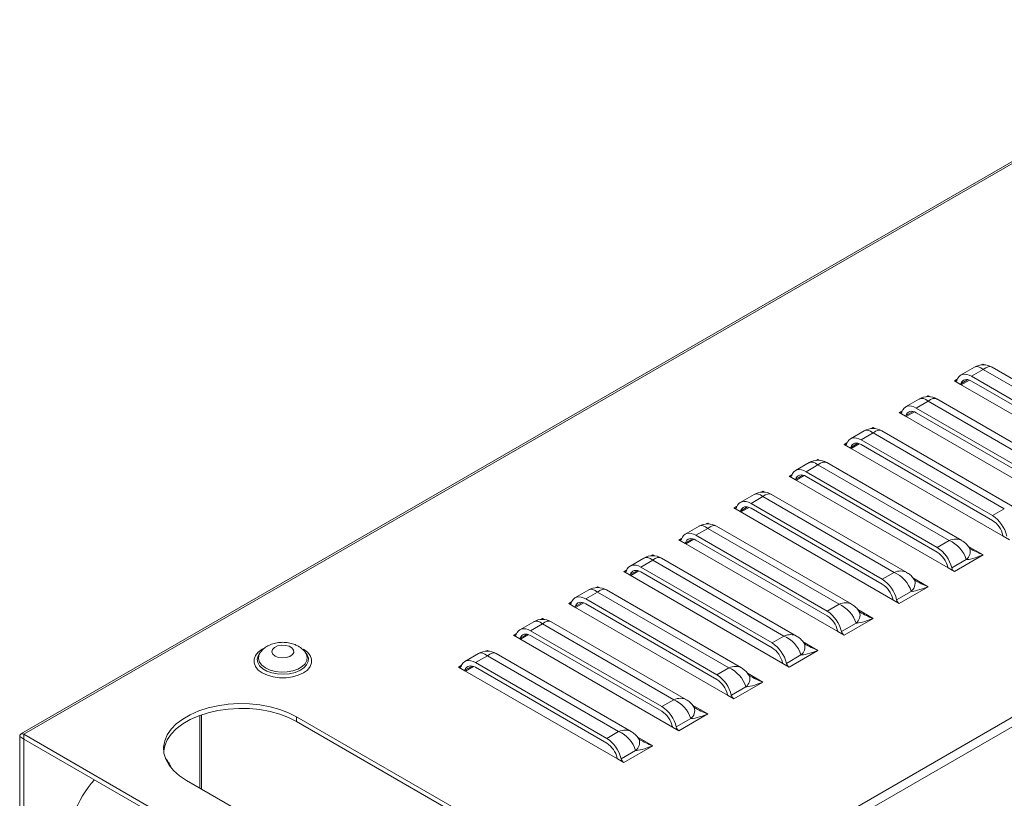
# Model space of a CAD drawing. Header units: millimetres. Extents: x -191 to 546, y -208 to 502.
# Tile 5 of 8: x 103 to 356, y 9 to 209. Entities that reach past the tile are written whole.
import ezdxf

# ---------------------------------------------------------------- set-up
doc = ezdxf.new("R2010")
doc.units = ezdxf.units.MM

msp = doc.modelspace()

# ---------------------------------------------------------------- linework, layer by layer
at = {"color": 7, "linetype": 'Continuous', "lineweight": 15}
for p, q in [((420.82, 209.06), (103.33, 25.78)), ((104.08, 25.7), (421.57, 208.99)), ((227.11, -45.32), (544.6, 137.96)), ((228.17, -47.16), (545.66, 136.12)), ((348.08, 119.9), (344.52, 117.85)), ((350.33, 119.34), (347.27, 117.58)), ((384.01, 99.9), (350.33, 119.34)), ((387.26, 99.88), (352.58, 119.9)), ((344.52, 115.49), (342.9, 116.43)), ((344.69, 115.39), (346.77, 116.59)), ((347.27, 117.58), (380.95, 98.13)), ((347.27, 116.35), (380.95, 96.91)), ((344.52, 115.49), (383.71, 92.87)), ((333.93, 111.74), (330.38, 109.69)), ((373.11, 91.71), (338.43, 111.74)), ((336.18, 111.17), (333.13, 109.41)), ((333.13, 109.41), (366.81, 89.97)), ((369.86, 91.73), (336.18, 111.17)), ((330.38, 107.33), (328.76, 108.26)), ((330.38, 107.33), (369.57, 84.71)), ((330.55, 107.23), (332.63, 108.43)), ((333.13, 108.19), (366.81, 88.74)), ((319.79, 103.57), (316.24, 101.52)), ((322.04, 103.01), (318.99, 101.25)), ((318.99, 101.25), (352.67, 81.81)), ((355.72, 83.57), (322.04, 103.01)), ((358.97, 83.55), (324.29, 103.57)), ((316.24, 99.16), (314.62, 100.1)), ((316.24, 99.16), (355.42, 76.54)), ((316.41, 99.06), (318.49, 100.26)), ((318.99, 100.02), (352.67, 80.58)), ((305.65, 95.41), (302.1, 93.36)), ((307.9, 94.85), (304.85, 93.08)), ((341.58, 75.4), (307.9, 94.85)), ((344.83, 75.39), (310.15, 95.41)), ((302.1, 91), (300.48, 91.93)), ((302.1, 91), (341.28, 68.38)), ((302.27, 90.9), (304.34, 92.1)), ((304.85, 93.08), (338.53, 73.64)), ((304.85, 91.86), (338.53, 72.42)), ((291.51, 87.24), (287.96, 85.19)), ((293.76, 86.68), (290.71, 84.92)), ((327.44, 67.24), (293.76, 86.68)), ((330.69, 67.22), (296.01, 87.24)), ((287.95, 82.84), (286.33, 83.77)), ((288.13, 82.74), (290.2, 83.93)), ((290.71, 84.92), (324.39, 65.48)), ((290.71, 83.7), (324.39, 64.25)), ((352.67, 81.81), (355.72, 83.57)), ((287.95, 82.84), (327.14, 60.21)), ((277.37, 79.08), (273.81, 77.03)), ((279.62, 78.52), (276.56, 76.76)), ((313.3, 59.07), (279.62, 78.52)), ((316.55, 59.06), (281.87, 79.08)), ((276.56, 76.76), (310.24, 57.31)), ((357.04, 75.61), (355.42, 76.54)), ((273.81, 74.67), (272.19, 75.61)), ((273.81, 74.67), (313, 52.05)), ((273.98, 74.57), (276.06, 75.77)), ((276.56, 75.53), (310.24, 56.09)), ((338.53, 73.64), (341.58, 75.4)), ((346.85, 73.37), (346.81, 73.43)), ((263.22, 70.91), (259.67, 68.86)), ((302.4, 50.89), (267.72, 70.91)), ((350.33, 71.73), (342.9, 67.44)), ((265.47, 70.35), (262.42, 68.59)), ((262.42, 68.59), (296.1, 49.15)), ((299.15, 50.91), (265.47, 70.35)), ((342.9, 67.44), (341.28, 68.38)), ((345.95, 70.55), (342.23, 68.4)), ((259.67, 66.51), (258.05, 67.44)), ((259.67, 66.51), (298.85, 43.89)), ((259.84, 66.41), (261.92, 67.61)), ((262.42, 67.37), (296.1, 47.92)), ((324.39, 65.48), (327.44, 67.24)), ((336.18, 63.56), (328.76, 59.28)), ((332.71, 65.2), (332.67, 65.27)), ((249.08, 62.75), (245.53, 60.7)), ((251.33, 62.19), (248.28, 60.43)), ((285.01, 42.75), (251.33, 62.19)), ((288.26, 42.73), (253.58, 62.75)), ((331.81, 62.38), (328.09, 60.23)), ((245.53, 58.34), (243.91, 59.28)), ((245.53, 58.34), (284.71, 35.72)), ((245.7, 58.24), (247.78, 59.44)), ((248.28, 60.43), (281.96, 40.99)), ((248.28, 59.2), (281.96, 39.76)), ((310.24, 57.31), (313.3, 59.07)), ((328.76, 59.28), (327.14, 60.21)), ((318.57, 57.04), (318.52, 57.11)), ((234.94, 54.59), (231.39, 52.54)), ((237.19, 54.03), (234.14, 52.26)), ((270.87, 34.58), (237.19, 54.03)), ((274.12, 34.57), (239.44, 54.59)), ((317.67, 54.22), (313.94, 52.07)), ((322.04, 55.4), (314.62, 51.11)), ((231.38, 50.18), (229.76, 51.11)), ((231.56, 50.08), (233.63, 51.28)), ((234.14, 52.26), (267.82, 32.82)), ((234.14, 51.04), (267.82, 31.6)), ((296.1, 49.15), (299.15, 50.91)), ((314.62, 51.11), (313, 52.05)), ((231.38, 50.18), (270.57, 27.56)), ((304.42, 48.87), (304.38, 48.94)), ((164.54, 46.44), (164.46, 46.33)), ((164.8, 46.78), (164.54, 46.44)), ((176.55, 46.44), (176.29, 46.78)), ((220.8, 46.42), (217.25, 44.37)), ((223.05, 45.86), (220, 44.1)), ((256.73, 26.42), (223.05, 45.86)), ((259.98, 26.4), (225.3, 46.42)), ((303.53, 46.05), (299.8, 43.9)), ((307.9, 47.24), (300.48, 42.95)), ((217.42, 41.92), (219.49, 43.11)), ((220, 44.1), (253.68, 24.66)), ((300.48, 42.95), (298.85, 43.89)), ((217.24, 42.01), (215.62, 42.95)), ((217.24, 42.01), (256.43, 19.39)), ((220, 42.88), (253.68, 23.43)), ((281.96, 40.99), (285.01, 42.75)), ((290.28, 40.71), (290.24, 40.78)), ((293.76, 39.07), (286.33, 34.79)), ((286.33, 34.79), (284.71, 35.72)), ((289.38, 37.89), (285.66, 35.74)), ((267.82, 32.82), (270.87, 34.58)), ((149.25, 30.56), (149.25, 11.87)), ((279.62, 30.91), (272.19, 26.62)), ((276.14, 32.55), (276.1, 32.61)), ((234.89, -4.91), (174.08, 30.19)), ((174.08, 30.19), (174.08, 28.97)), ((234.89, -6.14), (174.08, 28.97)), ((275.24, 29.73), (271.52, 27.58)), ((104.08, 25.7), (227.11, -45.32)), ((104.08, 24.48), (104.08, 25.7)), ((253.68, 24.66), (256.73, 26.42)), ((272.19, 26.62), (270.57, 27.56)), ((104.08, 24.48), (103.02, 25.09)), ((103.02, -114.54), (103.02, 25.09)), ((104.08, 24.48), (227.11, -46.55)), ((104.08, -115.15), (104.08, 24.48)), ((262, 24.38), (261.95, 24.45)), ((261.1, 21.56), (257.38, 19.41)), ((265.47, 22.74), (258.05, 18.46)), ((258.05, 18.46), (256.43, 19.39)), ((145.8, 13.87), (206.61, -21.24))]:
    msp.add_line(p, q, dxfattribs=at)
at = {"color": 8, "linetype": 'Continuous', "lineweight": 15}
for p, q in [((349.93, 120.48), (350.33, 120.71)), ((350.33, 120.71), (350.72, 120.48)), ((342.9, 116.43), (343.68, 116.88)), ((344.58, 115.64), (346.4, 116.7)), ((335.79, 112.32), (336.18, 112.55)), ((336.18, 112.55), (336.58, 112.32)), ((328.76, 108.26), (329.54, 108.71)), ((330.44, 107.48), (332.26, 108.53)), ((321.65, 104.16), (322.04, 104.39)), ((322.04, 104.39), (322.44, 104.16)), ((314.62, 100.1), (315.4, 100.55)), ((316.3, 99.32), (318.12, 100.37)), ((307.5, 95.99), (307.9, 96.22)), ((307.9, 96.22), (308.3, 95.99)), ((300.48, 91.93), (301.25, 92.38)), ((302.16, 91.15), (303.98, 92.2)), ((293.36, 87.83), (293.76, 88.06)), ((293.76, 88.06), (294.15, 87.83)), ((286.33, 83.77), (287.11, 84.22)), ((288.01, 82.99), (289.84, 84.04)), ((279.22, 79.66), (279.62, 79.89)), ((279.62, 79.89), (280.01, 79.66)), ((272.19, 75.61), (272.97, 76.06)), ((273.87, 74.82), (275.69, 75.88)), ((346.38, 74.01), (350.33, 71.73)), ((265.08, 71.5), (265.47, 71.73)), ((265.47, 71.73), (265.87, 71.5)), ((258.05, 67.44), (258.83, 67.89)), ((259.73, 66.66), (261.55, 67.71)), ((332.24, 65.84), (336.18, 63.56)), ((250.94, 63.34), (251.33, 63.56)), ((251.33, 63.56), (251.73, 63.34)), ((243.91, 59.28), (244.69, 59.73)), ((245.59, 58.5), (247.41, 59.55)), ((318.1, 57.68), (322.04, 55.4)), ((236.79, 55.17), (237.19, 55.4)), ((237.19, 55.4), (237.58, 55.17)), ((229.76, 51.11), (230.54, 51.56)), ((231.45, 50.33), (233.27, 51.38)), ((303.95, 49.51), (307.9, 47.24)), ((222.65, 47.01), (223.05, 47.24)), ((223.05, 47.24), (223.44, 47.01)), ((215.62, 42.95), (216.4, 43.4)), ((217.3, 42.17), (219.13, 43.22)), ((289.81, 41.35), (293.76, 39.07)), ((275.67, 33.19), (279.62, 30.91)), ((149.68, 30.72), (149.68, 11.62)), ((261.53, 25.02), (265.47, 22.74))]:
    msp.add_line(p, q, dxfattribs=at)
at = {"color": 7, "linetype": 'Continuous', "lineweight": 15, "flags": 128}
for points in [[(343.57, 116.6), (343.53, 116.51), (343.47, 116.43), (343.4, 116.38), (343.32, 116.34), (343.22, 116.33), (343.12, 116.34), (343.01, 116.37), (342.9, 116.43)], [(347.27, 117.58), (346.67, 117.87), (346.07, 118.05), (345.51, 118.11), (344.99, 118.04), (344.52, 117.85), (344.13, 117.54), (343.81, 117.12), (343.57, 116.6)], [(347.27, 116.35), (346.83, 116.57), (346.4, 116.7), (345.99, 116.74), (345.61, 116.69), (345.27, 116.55), (344.98, 116.32), (344.75, 116.02), (344.58, 115.64)], [(333.13, 109.41), (332.52, 109.71), (331.93, 109.89), (331.37, 109.94), (330.84, 109.87), (330.38, 109.68), (329.98, 109.38), (329.67, 108.96), (329.43, 108.44)], [(329.43, 108.44), (329.39, 108.35), (329.33, 108.27), (329.26, 108.21), (329.18, 108.18), (329.08, 108.17), (328.98, 108.18), (328.87, 108.21), (328.76, 108.26)], [(333.13, 108.19), (332.69, 108.4), (332.26, 108.53), (331.85, 108.57), (331.47, 108.52), (331.13, 108.38), (330.84, 108.16), (330.61, 107.86), (330.44, 107.48)], [(318.99, 101.25), (318.38, 101.54), (317.79, 101.72), (317.22, 101.78), (316.7, 101.71), (316.24, 101.52), (315.84, 101.21), (315.52, 100.79), (315.29, 100.28)], [(315.29, 100.28), (315.25, 100.18), (315.19, 100.11), (315.12, 100.05), (315.03, 100.01), (314.94, 100), (314.84, 100.01), (314.73, 100.05), (314.62, 100.1)], [(318.99, 100.02), (318.55, 100.24), (318.12, 100.37), (317.71, 100.41), (317.33, 100.36), (316.99, 100.22), (316.7, 100), (316.47, 99.69), (316.3, 99.32)], [(304.85, 93.08), (304.24, 93.38), (303.65, 93.56), (303.08, 93.61), (302.56, 93.55), (302.1, 93.36), (301.7, 93.05), (301.38, 92.63), (301.15, 92.11)], [(301.15, 92.11), (301.11, 92.02), (301.05, 91.94), (300.98, 91.89), (300.89, 91.85), (300.8, 91.84), (300.69, 91.85), (300.59, 91.88), (300.48, 91.93)], [(304.85, 91.86), (304.41, 92.08), (303.97, 92.2), (303.56, 92.25), (303.18, 92.2), (302.85, 92.06), (302.56, 91.83), (302.33, 91.53), (302.16, 91.15)], [(287.01, 83.95), (286.96, 83.85), (286.91, 83.78), (286.83, 83.72), (286.75, 83.69), (286.65, 83.67), (286.55, 83.68), (286.44, 83.72), (286.33, 83.77)], [(290.71, 84.92), (290.1, 85.22), (289.5, 85.39), (288.94, 85.45), (288.42, 85.38), (287.95, 85.19), (287.56, 84.88), (287.24, 84.47), (287.01, 83.95)], [(290.71, 83.7), (290.26, 83.91), (289.83, 84.04), (289.42, 84.08), (289.04, 84.03), (288.7, 83.89), (288.42, 83.67), (288.18, 83.36), (288.01, 82.99)], [(276.56, 76.76), (275.95, 77.05), (275.36, 77.23), (274.8, 77.29), (274.28, 77.22), (273.81, 77.03), (273.42, 76.72), (273.1, 76.3), (272.86, 75.78)], [(276.56, 75.53), (276.12, 75.75), (275.69, 75.88), (275.28, 75.92), (274.9, 75.87), (274.56, 75.73), (274.27, 75.5), (274.04, 75.2), (273.87, 74.82)], [(272.86, 75.78), (272.82, 75.69), (272.76, 75.61), (272.69, 75.56), (272.61, 75.52), (272.51, 75.51), (272.41, 75.52), (272.3, 75.55), (272.19, 75.61)], [(262.42, 68.59), (261.81, 68.89), (261.22, 69.07), (260.65, 69.12), (260.13, 69.05), (259.67, 68.86), (259.27, 68.56), (258.95, 68.14), (258.72, 67.62)], [(258.72, 67.62), (258.68, 67.53), (258.62, 67.45), (258.55, 67.39), (258.46, 67.36), (258.37, 67.35), (258.27, 67.36), (258.16, 67.39), (258.05, 67.44)], [(262.42, 67.37), (261.98, 67.58), (261.55, 67.71), (261.14, 67.75), (260.76, 67.7), (260.42, 67.56), (260.13, 67.34), (259.9, 67.04), (259.73, 66.66)], [(248.28, 60.43), (247.67, 60.72), (247.08, 60.9), (246.51, 60.96), (245.99, 60.89), (245.53, 60.7), (245.13, 60.39), (244.81, 59.97), (244.58, 59.46)], [(244.58, 59.46), (244.54, 59.36), (244.48, 59.29), (244.41, 59.23), (244.32, 59.19), (244.23, 59.18), (244.13, 59.19), (244.02, 59.22), (243.91, 59.28)], [(248.28, 59.2), (247.84, 59.42), (247.4, 59.55), (246.99, 59.59), (246.62, 59.54), (246.28, 59.4), (245.99, 59.18), (245.76, 58.87), (245.59, 58.5)], [(230.44, 51.29), (230.39, 51.2), (230.34, 51.12), (230.26, 51.07), (230.18, 51.03), (230.09, 51.02), (229.98, 51.03), (229.88, 51.06), (229.76, 51.11)], [(234.14, 52.26), (233.53, 52.56), (232.93, 52.74), (232.37, 52.79), (231.85, 52.73), (231.39, 52.53), (230.99, 52.23), (230.67, 51.81), (230.44, 51.29)], [(234.14, 51.04), (233.69, 51.25), (233.26, 51.38), (232.85, 51.42), (232.47, 51.37), (232.14, 51.24), (231.85, 51.01), (231.62, 50.71), (231.45, 50.33)], [(168.55, 45.78), (169.4, 45.44), (170.41, 45.3), (171.44, 45.38), (172.35, 45.68), (173.01, 46.14), (173.34, 46.71), (173.29, 47.3), (172.87, 47.85), (172.14, 48.28), (171.19, 48.52), (170.15, 48.55), (169.17, 48.36), (168.37, 47.97), (167.87, 47.45), (167.72, 46.86), (167.96, 46.27), (168.55, 45.78)], [(216.3, 43.13), (216.25, 43.03), (216.19, 42.96), (216.12, 42.9), (216.04, 42.87), (215.94, 42.85), (215.84, 42.86), (215.73, 42.9), (215.62, 42.95)], [(220, 44.1), (219.39, 44.4), (218.79, 44.57), (218.23, 44.63), (217.71, 44.56), (217.24, 44.37), (216.85, 44.06), (216.53, 43.64), (216.3, 43.13)], [(220, 42.88), (219.55, 43.09), (219.12, 43.22), (218.71, 43.26), (218.33, 43.21), (217.99, 43.07), (217.71, 42.85), (217.47, 42.54), (217.3, 42.17)], [(174.08, 30.19), (172.02, 31.23), (169.74, 32.09), (167.27, 32.77), (164.67, 33.25), (161.98, 33.52), (159.25, 33.57), (156.54, 33.41), (153.89, 33.03), (151.35, 32.46), (148.97, 31.68), (146.79, 30.73), (144.86, 29.62), (143.21, 28.36), (141.88, 26.99), (140.87, 25.52), (140.23, 23.99), (139.95, 22.42), (140.04, 20.85), (140.51, 19.3), (141.33, 17.79), (142.5, 16.37), (144, 15.05), (145.8, 13.87)], [(174.08, 28.97), (172.02, 30), (169.74, 30.87), (167.27, 31.55), (164.67, 32.02), (161.98, 32.29), (159.25, 32.34), (156.54, 32.18), (153.89, 31.81), (151.35, 31.23), (148.97, 30.46), (146.79, 29.51), (144.86, 28.39), (143.21, 27.14), (141.88, 25.76), (140.87, 24.3), (140.23, 22.77), (139.97, 21.42)]]:
    msp.add_lwpolyline(points, dxfattribs=at)
at = {"color": 8, "linetype": 'Continuous', "lineweight": 15, "flags": 128}
for points in [[(165.55, 47.67), (165.28, 47.52), (164.24, 46.77), (163.52, 45.9), (163.15, 44.96), (163.15, 44), (163.52, 43.06), (164.24, 42.19), (165.28, 41.44), (166.58, 40.84), (168.09, 40.43), (169.71, 40.21), (171.38, 40.21), (173, 40.43), (174.5, 40.84), (175.81, 41.44), (176.85, 42.19), (177.57, 43.06), (177.94, 44), (177.94, 44.96), (177.57, 45.9), (176.85, 46.77), (175.81, 47.52), (175.81, 47.52)], [(164.46, 46.33), (164.19, 45.87), (163.97, 45), (164.1, 44.12), (164.58, 43.28), (165.38, 42.53), (166.46, 41.91), (167.76, 41.45), (169.21, 41.17), (170.74, 41.09), (172.25, 41.22), (173.67, 41.55), (174.92, 42.05), (175.93, 42.71), (176.66, 43.49), (177.05, 44.34), (177.1, 45.22), (176.79, 46.08), (176.55, 46.44)], [(176.27, 46.8), (176.55, 46.38), (176.82, 45.52), (176.73, 44.64), (176.28, 43.81), (175.49, 43.06), (174.42, 42.44), (173.13, 41.99), (171.68, 41.73), (170.16, 41.67), (168.67, 41.83), (167.29, 42.19), (166.1, 42.73), (165.16, 43.42), (164.54, 44.22), (164.27, 45.08), (164.36, 45.95), (164.81, 46.79), (164.83, 46.81)]]:
    msp.add_lwpolyline(points, dxfattribs=at)
at = {"color": 7, "linetype": 'Continuous', "lineweight": 15}
for centre, radius, start, end in [((350.33, 116), 4.5, 59.8703, 120.4246), ((343.36, 116.05), 1.29, 334.3039, 341.6263), ((336.18, 107.84), 4.5, 59.8703, 120.4246), ((329.22, 107.89), 1.29, 334.3039, 341.6263), ((322.04, 99.67), 4.5, 59.8703, 120.4246), ((315.07, 99.72), 1.29, 334.3039, 341.6263), ((307.9, 91.51), 4.5, 59.8703, 120.4246), ((300.93, 91.56), 1.29, 334.3039, 341.6263), ((293.76, 83.35), 4.5, 59.8703, 120.4246), ((286.79, 83.39), 1.29, 334.3039, 341.6263), ((347.99, 74.58), 8.61, 13.3207, 57.0827), ((279.62, 75.18), 4.5, 59.8703, 120.4246), ((349.27, 75.32), 6.26, 13.3207, 57.0827), ((358.88, 77.62), 3.62, 193.5802, 197.2614), ((272.65, 75.23), 1.29, 334.3039, 341.6263), ((333.85, 66.41), 8.61, 13.3207, 57.0827), ((265.47, 67.02), 4.5, 59.8703, 120.4246), ((335.12, 67.16), 6.26, 13.3207, 57.0827), ((344.74, 69.45), 3.62, 193.5802, 197.2614), ((343.75, 68.76), 1.57, 193.3209, 237.0826), ((258.51, 67.07), 1.29, 334.3039, 341.6263), ((251.33, 58.85), 4.5, 59.8703, 120.4246), ((319.71, 58.25), 8.61, 13.3207, 57.0827), ((320.98, 58.99), 6.26, 13.3207, 57.0827), ((244.36, 58.9), 1.29, 334.3039, 341.6263), ((330.6, 61.29), 3.62, 193.5802, 197.2614), ((329.61, 60.59), 1.57, 193.3209, 237.0826), ((305.56, 50.08), 8.61, 13.3207, 57.0827), ((306.84, 50.83), 6.26, 13.3207, 57.0827), ((237.19, 50.69), 4.5, 59.8703, 120.4246), ((316.45, 53.12), 3.62, 193.5802, 197.2614), ((315.47, 52.43), 1.57, 193.3209, 237.0826), ((230.22, 50.74), 1.29, 334.3039, 341.6263), ((291.42, 41.92), 8.61, 13.3207, 57.0827), ((223.05, 42.53), 4.5, 59.8703, 120.4246), ((292.7, 42.67), 6.26, 13.3207, 57.0827), ((302.31, 44.96), 3.62, 193.5802, 197.2614), ((301.33, 44.26), 1.57, 193.3209, 237.0826), ((216.08, 42.57), 1.29, 334.3039, 341.6263), ((277.28, 33.76), 8.61, 13.3207, 57.0827), ((278.56, 34.5), 6.26, 13.3207, 57.0827), ((288.17, 36.8), 3.62, 193.5802, 197.2614), ((287.18, 36.1), 1.57, 193.3209, 237.0826), ((263.14, 25.59), 8.61, 13.3207, 57.0827), ((264.41, 26.34), 6.26, 13.3207, 57.0827), ((103.66, 25.2), 0.655, 50.7963, 189.2144), ((274.03, 28.63), 3.62, 193.5802, 197.2614), ((273.04, 27.94), 1.57, 193.3209, 237.0826), ((249, 17.43), 8.61, 13.3207, 57.0827), ((250.27, 18.17), 6.26, 13.3207, 57.0827), ((134.08, 13.74), 8.57, 21.3988, 42.1335), ((259.88, 20.47), 3.62, 193.5802, 197.2614), ((258.9, 19.77), 1.57, 193.3209, 237.0826), ((145.52, -6.18), 30.88, 139.1224, 177.2807)]:
    msp.add_arc(centre, radius, start, end, dxfattribs=at)
at = {"color": 8, "linetype": 'Continuous', "lineweight": 15}
for centre, start, end in [((344.41, 72.59), 307.0413, 17.6753), ((330.27, 64.42), 307.0415, 17.675), ((316.13, 56.26), 307.0414, 17.6749), ((301.99, 48.1), 307.0413, 17.6751), ((287.84, 39.93), 307.0418, 17.6746), ((273.7, 31.77), 307.0414, 17.6749), ((259.56, 23.6), 307.0415, 17.6748)]:
    msp.add_arc(centre, 2.56, start, end, dxfattribs=at)
for centre, major_axis, ratio, start_param, end_param in [((350.33, 114.85), (-2.1, 5.12), 0.465823, 5.560475, 6.345792), ((350.33, 121.53), (3.16, 2.74), 0.148938, 4.500278, 4.583971), ((350.33, 121.53), (3.16, -2.74), 0.148938, 4.840807, 4.9245), ((350.33, 114.85), (2.1, 5.12), 0.465823, 6.220579, 7.005896), ((336.18, 106.68), (-2.1, 5.12), 0.465823, 5.560475, 6.345792), ((336.18, 113.37), (3.16, 2.74), 0.148938, 4.500278, 4.583971), ((336.18, 113.37), (3.16, -2.74), 0.148938, 4.840807, 4.9245), ((336.18, 106.68), (2.1, 5.12), 0.465823, 6.220579, 7.005896), ((322.04, 98.52), (-2.1, 5.12), 0.465823, 5.560475, 6.345792), ((322.04, 105.2), (3.16, 2.74), 0.148938, 4.500278, 4.583971), ((322.04, 105.2), (3.16, -2.74), 0.148938, 4.840807, 4.9245), ((322.04, 98.52), (2.1, 5.12), 0.465823, 6.220579, 7.005896), ((307.9, 97.04), (3.16, 2.74), 0.148938, 4.500278, 4.583971), ((307.9, 97.04), (3.16, -2.74), 0.148938, 4.840807, 4.9245), ((307.9, 90.36), (-2.1, 5.12), 0.465823, 5.560475, 6.345792), ((307.9, 90.36), (2.1, 5.12), 0.465823, 6.220579, 7.005896), ((293.76, 82.19), (-2.1, 5.12), 0.465823, 5.560475, 6.345792), ((293.76, 88.87), (3.16, 2.74), 0.148938, 4.500278, 4.583971), ((293.76, 88.87), (3.16, -2.74), 0.148938, 4.840807, 4.9245), ((293.76, 82.19), (2.1, 5.12), 0.465823, 6.220579, 7.005896), ((279.62, 74.03), (-2.1, 5.12), 0.465823, 5.560475, 6.345792), ((279.62, 80.71), (3.16, 2.74), 0.148938, 4.500278, 4.583971), ((279.62, 80.71), (3.16, -2.74), 0.148938, 4.840807, 4.9245), ((279.62, 74.03), (2.1, 5.12), 0.465823, 6.220579, 7.005896), ((341.58, 70.91), (3.64, 4.2), 0.668806, 0.130801, 0.913735), ((265.47, 65.86), (-2.1, 5.12), 0.465823, 5.560475, 6.345792), ((265.47, 72.55), (3.16, 2.74), 0.148938, 4.500278, 4.583971), ((265.47, 72.55), (3.16, -2.74), 0.148938, 4.840807, 4.9245), ((265.47, 65.86), (2.1, 5.12), 0.465823, 6.220579, 7.005896), ((350.33, 72.55), (4.59, -1.88), 0.152602, 3.984067, 4.774996), ((327.44, 62.75), (3.64, 4.2), 0.668806, 0.130801, 0.913735), ((251.33, 64.38), (3.16, 2.74), 0.148938, 4.500278, 4.583971), ((251.33, 64.38), (3.16, -2.74), 0.148938, 4.840807, 4.9245), ((336.18, 64.38), (4.59, -1.88), 0.152602, 3.984067, 4.774996), ((251.33, 57.7), (-2.1, 5.12), 0.465823, 5.560475, 6.345792), ((251.33, 57.7), (2.1, 5.12), 0.465823, 6.220579, 7.005896), ((313.3, 54.58), (3.64, 4.2), 0.668806, 0.130801, 0.913735), ((322.04, 56.22), (4.59, -1.88), 0.152602, 3.984067, 4.774996), ((237.19, 49.53), (-2.1, 5.12), 0.465823, 5.560475, 6.345792), ((237.19, 56.22), (3.16, 2.74), 0.148938, 4.500278, 4.583971), ((237.19, 56.22), (3.16, -2.74), 0.148938, 4.840807, 4.9245), ((237.19, 49.53), (2.1, 5.12), 0.465823, 6.220579, 7.005896), ((299.15, 46.42), (3.64, 4.2), 0.668806, 0.130801, 0.913735), ((307.9, 48.05), (4.59, -1.88), 0.152602, 3.984067, 4.774996), ((223.05, 41.37), (-2.1, 5.12), 0.465823, 5.560475, 6.345792), ((223.05, 48.05), (3.16, 2.74), 0.148938, 4.500278, 4.583971), ((223.05, 48.05), (3.16, -2.74), 0.148938, 4.840807, 4.9245), ((223.05, 41.37), (2.1, 5.12), 0.465823, 6.220579, 7.005896), ((285.01, 38.26), (3.64, 4.2), 0.668806, 0.130801, 0.913735), ((293.76, 39.89), (4.59, -1.88), 0.152602, 3.984067, 4.774996), ((270.87, 30.09), (3.64, 4.2), 0.668806, 0.130801, 0.913735), ((279.62, 31.72), (4.59, -1.88), 0.152602, 3.984067, 4.774996), ((256.73, 21.93), (3.64, 4.2), 0.668806, 0.130801, 0.913735), ((265.47, 23.56), (4.59, -1.88), 0.152602, 3.984067, 4.774996)]:
    msp.add_ellipse(centre, major_axis=major_axis, ratio=ratio, start_param=start_param, end_param=end_param, dxfattribs=at)
at = {"color": 7, "linetype": 'Continuous', "lineweight": 15}
for centre, major_axis, ratio, start_param, end_param in [((341.58, 70.91), (-3.64, 4.2), 0.668806, 4.11142, 5.36945), ((350.33, 72.55), (4.59, 1.88), 0.152602, 3.391753, 4.649782), ((327.44, 62.75), (-3.64, 4.2), 0.668806, 4.11142, 5.36945), ((336.18, 64.38), (4.59, 1.88), 0.152602, 3.391753, 4.649782), ((313.3, 54.58), (-3.64, 4.2), 0.668806, 4.11142, 5.36945), ((322.04, 56.22), (4.59, 1.88), 0.152602, 3.391753, 4.649782), ((299.15, 46.42), (-3.64, 4.2), 0.668806, 4.11142, 5.36945), ((307.9, 48.05), (4.59, 1.88), 0.152602, 3.391753, 4.649782), ((285.01, 38.26), (-3.64, 4.2), 0.668806, 4.11142, 5.36945), ((293.76, 39.89), (4.59, 1.88), 0.152602, 3.391753, 4.649782), ((270.87, 30.09), (-3.64, 4.2), 0.668806, 4.11142, 5.36945), ((279.62, 31.72), (4.59, 1.88), 0.152602, 3.391753, 4.649782), ((256.73, 21.93), (-3.64, 4.2), 0.668806, 4.11142, 5.36945), ((265.47, 23.56), (4.59, 1.88), 0.152602, 3.391753, 4.649782)]:
    msp.add_ellipse(centre, major_axis=major_axis, ratio=ratio, start_param=start_param, end_param=end_param, dxfattribs=at)
for points, knots in [([(346.85, 73.36), (346.62, 73.71), (346.19, 74.36), (345.45, 75.02), (344.96, 75.28), (344.8, 75.38)], [0, 0, 0, 0, 0.4274645, 0.801731, 1, 1, 1, 1]), ([(347.09, 73.27), (347.06, 73.28), (346.94, 73.34), (346.83, 73.43), (346.76, 73.49), (346.77, 73.48), (346.77, 73.48)], [0, 0, 0, 0, 0.112656, 0.570482, 0.928225, 1, 1, 1, 1]), ([(332.71, 65.2), (332.48, 65.55), (332.05, 66.2), (331.31, 66.85), (330.82, 67.12), (330.65, 67.21)], [0, 0, 0, 0, 0.4274645, 0.801731, 1, 1, 1, 1]), ([(332.94, 65.1), (332.92, 65.11), (332.8, 65.17), (332.69, 65.26), (332.62, 65.33), (332.63, 65.32), (332.63, 65.31)], [0, 0, 0, 0, 0.112657, 0.570477, 0.928234, 1, 1, 1, 1]), ([(318.57, 57.03), (318.34, 57.38), (317.91, 58.03), (317.17, 58.69), (316.68, 58.96), (316.51, 59.05)], [0, 0, 0, 0, 0.427465, 0.801732, 1, 1, 1, 1]), ([(318.8, 56.94), (318.78, 56.95), (318.66, 57.01), (318.55, 57.1), (318.48, 57.17), (318.49, 57.15), (318.49, 57.15)], [0, 0, 0, 0, 0.112656, 0.570471, 0.928225, 1, 1, 1, 1]), ([(304.43, 48.87), (304.19, 49.22), (303.76, 49.87), (303.03, 50.53), (302.54, 50.79), (302.37, 50.88)], [0, 0, 0, 0, 0.427465, 0.801732, 1, 1, 1, 1]), ([(174.54, 48.28), (174.26, 48.43), (173.57, 48.79), (172.34, 49.15), (170.91, 49.33), (169.41, 49.27), (167.97, 48.95), (166.69, 48.4), (165.63, 47.71), (165.1, 47.11), (164.86, 46.83)], [0, 0, 0, 0, 0.09285, 0.223382, 0.357677, 0.494859, 0.636815, 0.768502, 0.893588, 1, 1, 1, 1]), ([(176.25, 46.79), (176.19, 46.87), (175.92, 47.27), (175.33, 47.78), (174.77, 48.13), (174.54, 48.28)], [0, 0, 0, 0, 0.1269883, 0.6360259, 1, 1, 1, 1]), ([(304.66, 48.78), (304.64, 48.79), (304.51, 48.85), (304.4, 48.94), (304.33, 49), (304.35, 48.99), (304.35, 48.99)], [0, 0, 0, 0, 0.112656, 0.570476, 0.92823, 1, 1, 1, 1]), ([(290.28, 40.71), (290.05, 41.05), (289.62, 41.7), (288.89, 42.36), (288.4, 42.63), (288.23, 42.72)], [0, 0, 0, 0, 0.4274645, 0.801731, 1, 1, 1, 1]), ([(290.52, 40.61), (290.49, 40.62), (290.37, 40.68), (290.26, 40.77), (290.19, 40.84), (290.2, 40.82), (290.21, 40.82)], [0, 0, 0, 0, 0.112656, 0.57048, 0.928229, 1, 1, 1, 1]), ([(276.14, 32.54), (275.91, 32.89), (275.48, 33.54), (274.74, 34.2), (274.25, 34.46), (274.08, 34.55)], [0, 0, 0, 0, 0.427465, 0.801732, 1, 1, 1, 1]), ([(276.38, 32.45), (276.35, 32.46), (276.23, 32.52), (276.12, 32.61), (276.05, 32.67), (276.06, 32.66), (276.06, 32.66)], [0, 0, 0, 0, 0.1126503, 0.5704738, 0.9282293, 1, 1, 1, 1]), ([(262, 24.38), (261.77, 24.72), (261.34, 25.38), (260.6, 26.03), (260.11, 26.3), (259.94, 26.39)], [0, 0, 0, 0, 0.427465, 0.801732, 1, 1, 1, 1]), ([(262.23, 24.28), (262.21, 24.29), (262.09, 24.35), (261.98, 24.44), (261.91, 24.51), (261.92, 24.5), (261.92, 24.49)], [0, 0, 0, 0, 0.112656, 0.570478, 0.92823, 1, 1, 1, 1])]:
    msp.add_open_spline(points, degree=3, knots=knots, dxfattribs=at)

doc.saveas('drawing.dxf')
